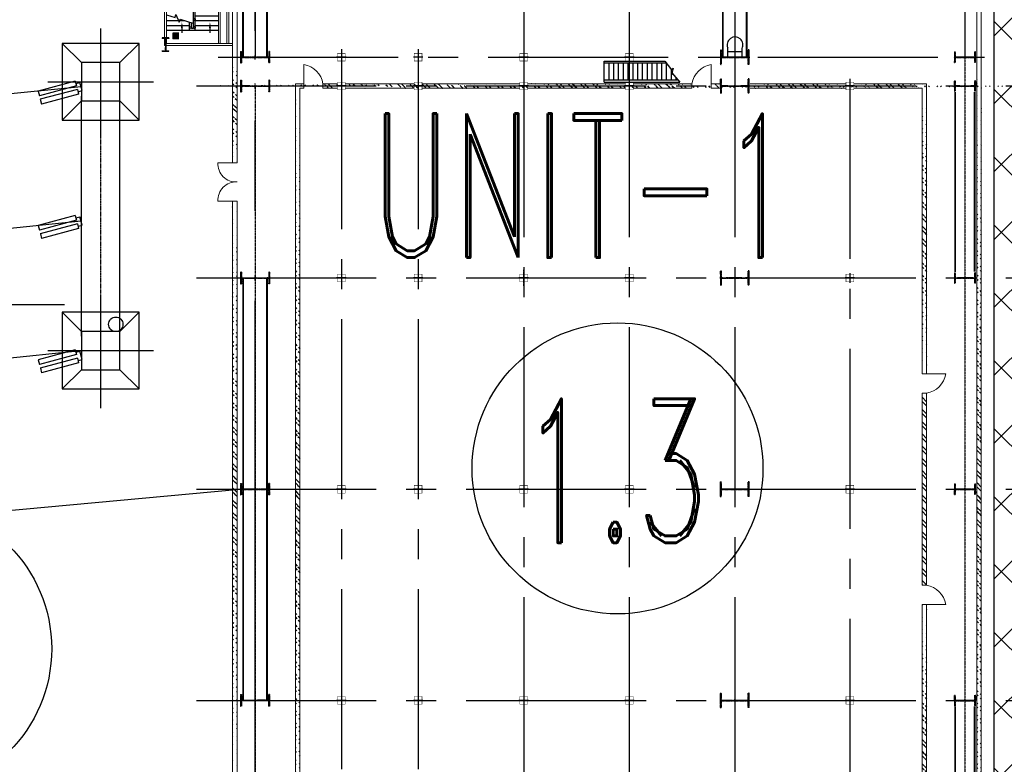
# Model space of a CAD drawing. Header units: inches. Extents: x -8998005 to 170525121, y -30058259 to 1575573.
# Tile 63 of 107: x -12266 to 39049, y 258672 to 297452. Entities that reach past the tile are written whole.
import ezdxf
from ezdxf.enums import TextEntityAlignment as Align

# ---------------------------------------------------------------- set-up
doc = ezdxf.new("R2010")
doc.units = ezdxf.units.IN
doc.header["$LTSCALE"] = 5
doc.header["$MEASUREMENT"] = 0
for name, pattern in [('CENTER', [2, 1.25, -0.25, 0.25, -0.25]), ('CENTER2', [1.125, 0.75, -0.125, 0.125, -0.125]), ('DASHDOT', [1, 0.5, -0.25, 0, -0.25])]:
    doc.linetypes.add(name, pattern=pattern)
for name, color, linetype in [('Aux_col', 1, 'Continuous'), ('CANAL', 4, 'Continuous'), ('CEN', 9, 'CENTER'), ('COL', 1, 'CENTER'), ('DIM', 7, 'Continuous'), ('EQP0', 1, 'Continuous'), ('FENCE', 7, 'Continuous'), ('GRID', 1, 'CENTER2'), ('HATCH', 8, 'Continuous'), ('INSULATOR', 7, 'Continuous'), ('STR', 1, 'Continuous'), ('TCE-ME-ROAD', 244, 'Continuous'), ('Text', 6, 'Continuous'), ('TG_Col', 2, 'Continuous'), ('TOWER', 7, 'Continuous')]:
    doc.layers.add(name, color=color, linetype=linetype)
doc.layers.add('wall', color=11, linetype='Continuous', lineweight=18)
doc.styles.add('M1', font='ROMAND.shx', dxfattribs={"height": 6250})
pattern_1 = [(45, (-85879.8, -98521.7), (-318.1981, 318.1981), []), (45, (-85667.66, -98521.7), (-318.1981, 318.1981), [])]

# ---------------------------------------------------------------- blocks, each defined once
blk = doc.blocks.new('A$C14326149')
at = {"layer": 'COL'}
h = blk.add_hatch(dxfattribs=at)
h.set_pattern_fill('ANSI31', color=256, scale=100, style=0)
h.paths.add_polyline_path([(275, 550), (0, 550), (0, 510), (275, 510)])
h.paths.add_polyline_path([(0, 510), (0, 550), (-275, 550), (-275, 510)])
h.paths.add_polyline_path([(0, -550), (0, -510), (-275, -510), (-275, -550)])
h.paths.add_polyline_path([(0, -510), (0, -550), (275, -550), (275, -510)])
h.paths.add_polyline_path([(-16, 0), (0, 0), (0, 510), (-16, 510)])
h.paths.add_polyline_path([(0, 0), (16, 0), (16, 510), (0, 510)])
h.paths.add_polyline_path([(16, 0), (0, 0), (0, -510), (16, -510)])
h.paths.add_polyline_path([(-16, -510), (0, -510), (0, 0), (-16, 0)])
for p, q in [((275, 550), (-275, 550)), ((-275, 550), (-275, 510)), ((275, 550), (275, 510)), ((275, 510), (-275, 510)), ((-16, -510), (-16, 510)), ((16, -510), (16, 510)), ((-275, -510), (275, -510)), ((-275, -550), (-275, -510)), ((275, -550), (275, -510)), ((-275, -550), (275, -550))]:
    blk.add_line(p, q, dxfattribs=at)
at = {"layer": 'COL', "color": 2}
for p, q in [((0, -582), (0, 582)), ((44, 0), (-44, 0))]:
    blk.add_line(p, q, dxfattribs=at)
blk = doc.blocks.new('A$C1C927E47')
at = {"layer": 'COL'}
h = blk.add_hatch(dxfattribs=at)
h.set_pattern_fill('ANSI31', color=256, scale=100, style=0)
h.paths.add_polyline_path([(375, 750), (0, 750), (0, 700), (375, 700)])
h.paths.add_polyline_path([(0, 750), (-375, 750), (-375, 700), (0, 700)])
h.paths.add_polyline_path([(16, 0), (0, 0), (0, -700), (16, -700)])
h.paths.add_polyline_path([(16, 700), (0, 700), (0, 0), (16, 0)])
h.paths.add_polyline_path([(0, 700), (-16, 700), (-16, 0), (0, 0)])
h.paths.add_polyline_path([(0, 0), (-16, 0), (-16, -700), (0, -700)])
h.paths.add_polyline_path([(0, -700), (-375, -700), (-375, -750), (0, -750)])
h.paths.add_polyline_path([(375, -700), (0, -700), (0, -750), (375, -750)])
for p, q in [((375, 750), (-375, 750)), ((-375, 750), (-375, 700)), ((375, 700), (-375, 700)), ((-16, -700), (-16, 700)), ((16, -700), (16, 700)), ((375, 750), (375, 700)), ((-375, -700), (375, -700)), ((-375, -750), (-375, -700)), ((-375, -750), (375, -750)), ((375, -750), (375, -700))]:
    blk.add_line(p, q, dxfattribs=at)
at = {"layer": 'COL', "color": 2}
for p, q in [((0, -782), (0, 782)), ((44, 0), (-44, 0))]:
    blk.add_line(p, q, dxfattribs=at)
blk = doc.blocks.new('A$C41E52089')
at = {"layer": 'COL'}
h = blk.add_hatch(dxfattribs=at)
h.set_pattern_fill('ANSI31', color=256, scale=100, style=0)
h.paths.add_polyline_path([(300, -710), (0, -710), (0, -750), (300, -750)])
h.paths.add_polyline_path([(0, -710), (-300, -710), (-300, -750), (0, -750)])
h.paths.add_polyline_path([(0, 0), (-13, 0), (-13, -710), (0, -710)])
h.paths.add_polyline_path([(0, 710), (-13, 710), (-13, 0), (0, 0)])
h.paths.add_polyline_path([(12, 0), (0, 0), (0, -710), (12, -710)])
h.paths.add_polyline_path([(12, 710), (0, 710), (0, 0), (12, 0)])
h.paths.add_polyline_path([(300, 750), (0, 750), (0, 710), (12, 710), (300, 710)])
h.paths.add_polyline_path([(0, 750), (-300, 750), (-300, 710), (0, 710)])
for p, q in [((-300, 750), (300, 750)), ((-300, 750), (-300, 710)), ((-300, 710), (300, 710)), ((-13, -710), (-13, 710)), ((12, -710), (12, 710)), ((300, 750), (300, 710)), ((-300, -710), (300, -710)), ((-300, -750), (-300, -710)), ((-300, -750), (300, -750)), ((300, -750), (300, -710))]:
    blk.add_line(p, q, dxfattribs=at)
at = {"layer": 'COL', "color": 2}
for p, q in [((0, -790), (0, 790)), ((123, 0), (-123, 0))]:
    blk.add_line(p, q, dxfattribs=at)
blk = doc.blocks.new('Single TG')
at = {"layer": 'EQP0'}
for p, q in [((59984, -11618), (59552, -11618)), ((59709, -12368), (59709, -11618)), ((59984, -12368), (59519, -12368))]:
    blk.add_line(p, q, dxfattribs=at)
blk.add_arc((59361, -11985), 414, 62.5647, 292.3804, dxfattribs=at)
at = {"layer": 'GRID', "linetype": 'CENTER2', "ltscale": 2500}
for p, q in [((60000, -38914), (60000, 1010)), ((-1437, 0), (60000, 0)), ((-1437, -12000), (60000, -12000)), ((-583, -17500), (60000, -17500)), ((39570, -23000), (60000, -23000)), ((-1437, -37000), (60000, -37000))]:
    blk.add_line(p, q, dxfattribs=at)
at = {"layer": 'STR', "color": 7, "linetype": 'DASHDOT', "const_width": 100}
for points in [[(50037, -11378), (59962, -11378)], [(50037, -12622), (59962, -12622)], [(50037, -36378), (59962, -36378)], [(50037, -37622), (59962, -37622)]]:
    blk.add_lwpolyline(points, dxfattribs=at)
at = {"layer": 'wall'}
for p, q in [((17000, 850), (60000, 850)), ((17000, 620), (60000, 620)), ((60000, -37940), (28000, -37940)), ((60000, -38170), (28000, -38170))]:
    blk.add_line(p, q, dxfattribs=at)
at = {"layer": 'COL'}
blk.add_blockref('A$C41E52089', (60000, -37000), dxfattribs=at)
at = {"layer": 'DIM'}
blk.add_blockref('A$C14326149', (60000, 0), dxfattribs=at)
at = {"layer": 'HATCH'}
blk.add_blockref('A$C1C927E47', (60000, -12000), dxfattribs=at)
blk = doc.blocks.new('A$C5C0C65E7')
at = {"layer": 'Aux_col'}
for p, q in [((-125, 0), (125, 0)), ((0, 125), (0, -125))]:
    blk.add_line(p, q, dxfattribs=at)
at = {"layer": 'Aux_col', "const_width": 10, "flags": 128}
blk.add_lwpolyline([(-100, -100), (100, -100), (100, 100), (-100, 100)], close=True, dxfattribs=at)
blk = doc.blocks.new('A$C72AF697D')
at = {"layer": 'Aux_col', "xscale": 2, "yscale": 2, "zscale": 2}
blk.add_blockref('A$C5C0C65E7', (0, 0), dxfattribs=at)
blk = doc.blocks.new('A$C2B282DB4')
at = {"layer": 'Aux_col'}
blk.add_blockref('A$C72AF697D', (0, 0), dxfattribs=at)
blk = doc.blocks.new('A$C04F01F62')
at = {"layer": 'DIM'}
blk.add_blockref('A$C2B282DB4', (0, 0), dxfattribs=at)
blk = doc.blocks.new('Elec Bay Sikka 1')
at = {"layer": 'HATCH'}
h = blk.add_hatch(dxfattribs=at)
h.set_pattern_fill('ANSI32', color=256, scale=1200, style=0)
h.set_pattern_definition(pattern_1)
edge = h.paths.add_edge_path()
edge.add_line((-115, 4700), (-115, 8300))
edge.add_line((0, -3055), (0, 50795))
edge.add_line((115, 4700), (115, 8300))
h = blk.add_hatch(dxfattribs=at)
h.set_pattern_fill('ANSI32', color=256, scale=1200, style=0)
h.set_pattern_definition(pattern_1)
edge = h.paths.add_edge_path()
edge.add_line((-115, 8700), (-115, 13799))
edge.add_line((0, -3055), (0, 50795))
edge.add_line((115, 8700), (115, 13799))
h = blk.add_hatch(dxfattribs=at)
h.set_pattern_fill('ANSI32', color=256, scale=1200, style=0)
h.set_pattern_definition([(45, (-12977.86, -98500.05), (-318.198, 318.198), []), (45, (-12765.72, -98500.05), (-318.198, 318.198), [])])
edge = h.paths.add_edge_path()
edge.add_line((-1500, 37850), (43500, 37850))
edge.add_line((-1500, 37621), (43500, 37620))
h = blk.add_hatch(dxfattribs=at)
h.set_pattern_fill('ANSI32', color=256, scale=1200, style=0)
h.set_pattern_definition(pattern_1)
edge = h.paths.add_edge_path()
edge.add_line((121, 31200), (121, 34770))
edge.add_line((-109, 31200), (-109, 35000))
h = blk.add_hatch(dxfattribs=at)
h.set_pattern_fill('ANSI32', color=256, scale=1200, style=0)
h.set_pattern_definition(pattern_1)
edge = h.paths.add_edge_path()
edge.add_line((121, 34770), (15000, 34770))
edge.add_line((-109, 35000), (15000, 35000))
h = blk.add_hatch(dxfattribs=at)
h.set_pattern_fill('ANSI32', color=256, scale=1200, style=0)
h.set_pattern_definition(pattern_1)
h.paths.add_polyline_path([(26000, 34770), (26000, 35000), (21000, 35000), (21000, 34771), (21000, 34770)])
h.paths.add_polyline_path([(21000, 34770), (21000, 35000), (16000, 35000), (16000, 34770)])
h = blk.add_hatch(dxfattribs=at)
h.set_pattern_fill('ANSI32', color=256, scale=1200, style=0)
h.set_pattern_definition([(45, (-85880.17, -98521.7), (-318.198, 318.198), []), (45, (-85668.04, -98521.7), (-318.198, 318.198), [])])
edge = h.paths.add_edge_path()
edge.add_line((27000, 34770), (41879, 34770))
edge.add_line((27000, 35000), (42109, 35000))
h = blk.add_hatch(dxfattribs=at)
h.set_pattern_fill('ANSI32', scale=1200, style=0)
h.set_pattern_definition(pattern_1)
edge = h.paths.add_edge_path()
edge.add_line((-109, 25800), (-109, 30800))
edge.add_line((121, 25800), (121, 30800))
h = blk.add_hatch(dxfattribs=at)
h.set_pattern_fill('ANSI32', color=256, scale=1200, style=0)
h.set_pattern_definition(pattern_1)
edge = h.paths.add_edge_path()
edge.add_line((115, 23770), (115, 24250))
edge.add_line((-115, 23770), (-115, 24250))
h = blk.add_hatch(dxfattribs=at)
h.set_pattern_fill('ANSI32', color=256, scale=1200, style=0)
h.set_pattern_definition(pattern_1)
edge = h.paths.add_edge_path()
edge.add_line((115, 19700), (115, 22770))
edge.add_line((-115, 19700), (-115, 22770))
h = blk.add_hatch(dxfattribs=at)
h.set_pattern_fill('ANSI32', color=256, scale=1200, style=0)
h.set_pattern_definition(pattern_1)
edge = h.paths.add_edge_path()
edge.add_line((115, 14199), (115, 19300))
edge.add_line((-115, 14199), (-115, 19300))
h = blk.add_hatch(dxfattribs=at)
h.set_pattern_fill('ANSI32', color=256, scale=1200, style=0)
h.set_pattern_definition(pattern_1)
edge = h.paths.add_edge_path()
edge.add_line((115, 3540), (115, 4300))
edge.add_line((-115, 3540), (-115, 4300))
h = blk.add_hatch(dxfattribs=at)
h.set_pattern_fill('ANSI32', color=256, scale=1200, style=0)
h.set_pattern_definition(pattern_1)
edge = h.paths.add_edge_path()
edge.add_line((115, 2330), (41885, 2330))
edge.add_line((-115, 2100), (42115, 2100))
h = blk.add_hatch(dxfattribs=at)
h.set_pattern_fill('ANSI32', color=256, scale=1200, style=0)
h.set_pattern_definition([(45, (-12977.86, -137290.3), (-318.198, 318.198), []), (45, (-12765.72, -137290.3), (-318.198, 318.198), [])])
edge = h.paths.add_edge_path()
edge.add_line((-1500, -940), (4000, -940))
edge.add_line((-1500, -1170), (4000, -1170))
h = blk.add_hatch(dxfattribs=at)
h.set_pattern_fill('ANSI32', color=256, scale=1200, style=0)
h.set_pattern_definition([(45, (-6977.86, -137290.3), (-318.198, 318.198), []), (45, (-6765.72, -137290.3), (-318.198, 318.198), [])])
edge = h.paths.add_edge_path()
edge.add_line((6000, -940), (35999, -940))
edge.add_line((6000, -1170), (35999, -1170))
at = {"layer": 'GRID', "linetype": 'CENTER2', "ltscale": 2500}
for p, q in [((10000, -3055), (10000, 62742)), ((21000, -3055), (21000, 62742)), ((32000, -3055), (32000, 62742)), ((0, -3055), (0, 50795)), ((-366, 31000), (42487, 31000)), ((-1500, 25000), (42000, 25000)), ((-1500, 19500), (43900, 19500)), ((-1500, 14000), (44467, 14000)), ((-1924, 8500), (42000, 8500)), ((-1924, 4500), (44161, 4500))]:
    blk.add_line(p, q, dxfattribs=at)
at = {"layer": 'GRID', "linetype": 'CENTER2', "ltscale": 4}
for p, q in [((-1500, 37000), (42000, 37000)), ((9582, 13999), (10407, 13999)), ((0, 0), (42000, 0)), ((4999, -1055), (5001, -1055))]:
    blk.add_line(p, q, dxfattribs=at)
at = {"layer": 'HATCH', "flags": 128}
blk.add_lwpolyline([(-1300, 21355), (-842, 21700), (-920, 21789), (-580, 21700), (-680, 21726), (-200, 22134)], dxfattribs=at)
at = {"layer": 'STR'}
for p, q in [((-200, 18200), (-200, 22134)), ((-300, 21700), (-842, 21700)), ((-300, 21950), (-417, 21950)), ((-300, 22049), (-300, 18200)), ((-1300, 18200), (-1300, 21355)), ((-300, 21450), (-1200, 21450)), ((-1200, 18200), (-1200, 21430)), ((-300, 21200), (-1200, 21200)), ((-300, 20950), (-1200, 20950)), ((-300, 20700), (-1200, 20700)), ((-300, 20450), (-1200, 20450)), ((-300, 20200), (-1200, 20200)), ((-300, 19950), (-1200, 19950)), ((-300, 19700), (-1200, 19700)), ((-300, 19450), (-1200, 19450)), ((-300, 19200), (-1200, 19200)), ((-300, 18950), (-1200, 18950)), ((-300, 18700), (-1200, 18700)), ((-200, 18200), (-1300, 18200)), ((-300, 18450), (-1200, 18450))]:
    blk.add_line(p, q, dxfattribs=at)
at = {"layer": 'STR', "color": 7, "linetype": 'DASHDOT', "const_width": 100}
for points in [[(314, 37500), (9675, 37500)], [(32314, 37498), (41677, 37498)], [(306, 36490), (9686, 36490)], [(32314, 36489), (41688, 36489)], [(10000, 627), (20962, 627)], [(32000, 627), (21037, 627)], [(10000, -618), (20962, -618)], [(32000, -618), (21037, -618)]]:
    blk.add_lwpolyline(points, dxfattribs=at)
at = {"layer": 'wall'}
for p, q in [((-1500, 37850), (43500, 37850)), ((-1500, 37620), (43500, 37620)), ((15000, 36000), (15000, 34770)), ((27000, 36000), (27000, 34770)), ((-109, 31200), (-109, 35000)), ((-109, 35000), (15000, 35000)), ((16000, 35000), (26004, 35000)), ((16000, 35000), (16000, 34770)), ((26000, 35000), (26000, 34770)), ((27000, 35000), (42109, 35000)), ((121, 31200), (121, 34770)), ((121, 34770), (15000, 34770)), ((16000, 34770), (26000, 34770)), ((21000, 34770), (21002, 34770)), ((27000, 34770), (41879, 34770)), ((-109, 25800), (-109, 30800)), ((121, 25800), (121, 30800)), ((-115, 23770), (-115, 24250)), ((115, 23770), (115, 24250)), ((-1115, 23770), (115, 23770)), ((-115, 19700), (-115, 22770)), ((-115, 22770), (115, 22770)), ((115, 19700), (115, 22770)), ((-115, 14199), (-115, 19300)), ((115, 14199), (115, 19300)), ((-115, 8700), (-115, 13799)), ((115, 8700), (115, 13799)), ((-115, 4700), (-115, 8300)), ((115, 4700), (115, 8300)), ((-115, 3540), (-115, 4300)), ((115, 3540), (115, 4300)), ((-115, 3540), (115, 3540)), ((-1115, 2540), (115, 2540)), ((-115, 2100), (-115, 2540)), ((-115, 2100), (42115, 2100)), ((115, 2330), (115, 2540)), ((115, 2330), (41885, 2330)), ((-1500, -940), (4000, -940)), ((4000, -1940), (4000, -940)), ((4000, -1940), (4000, -940)), ((6000, -940), (35999, -940)), ((6000, -1940), (6000, -940)), ((6000, -1940), (6000, -940)), ((-1500, -1170), (4000, -1170)), ((6000, -1170), (35999, -1170))]:
    blk.add_line(p, q, dxfattribs=at)
for centre, radius, start, end in [((14805, 34805), 1211, 9.2666, 80.7334), ((27195, 34805), 1211, 99.2666, 170.7334), ((80, 23965), 1211, 189.2666, 260.7334), ((80, 2345), 1211, 99.2666, 170.7334), ((4052, -992), 949, 266.8572, 3.1428), ((5948, -992), 949, 176.8572, 273.1428)]:
    blk.add_arc(centre, radius, start, end, dxfattribs=at)
at = {"layer": 'Aux_col', "xscale": 2, "yscale": 2, "zscale": 2}
for p in [(21000, 31000), (32000, 31000), (21000, 19500), (32000, 19500), (0, 14000), (10000, 13999), (21000, 14000), (32000, 14000), (0, 8500), (10000, 8500), (21000, 8500), (32000, 8500), (0, 4500), (10000, 4500), (21000, 4500), (32000, 4500)]:
    blk.add_blockref('A$C5C0C65E7', p, dxfattribs=at)
at = {"layer": 'COL'}
for name, p in [('A$C14326149', (0, 37000)), ('A$C14326149', (10000, 37000)), ('A$C14326149', (20999, 36999)), ('A$C14326149', (32002, 36999)), ('A$C04F01F62', (0, 31000)), ('A$C04F01F62', (10000, 31000)), ('A$C41E52089', (0, 0)), ('A$C41E52089', (10000, 0)), ('A$C41E52089', (21000, -1)), ('A$C41E52089', (32000, -1))]:
    blk.add_blockref(name, p, dxfattribs=at)
at = {"layer": 'DIM'}
for p in [(0, 19500), (10000, 19500)]:
    blk.add_blockref('A$C04F01F62', p, dxfattribs=at)
at = {"layer": 'HATCH'}
for p in [(0, 25000), (10000, 25000), (20998, 24999), (32001, 24998)]:
    blk.add_blockref('A$C1C927E47', p, dxfattribs=at)
blk = doc.blocks.new('A$C30890952')
at = {"layer": 'Aux_col', "xscale": 2, "yscale": 2, "zscale": 2}
for p in [(0, 19500), (0, 14000), (0, 8500), (0, 4500)]:
    blk.add_blockref('A$C5C0C65E7', p, dxfattribs=at)
blk = doc.blocks.new('A$C6C245FD4')
at = {"layer": 'Aux_col'}
h = blk.add_hatch(dxfattribs=at)
h.set_pattern_fill('ANSI31', color=256, scale=25, style=0)
h.set_pattern_definition([(45, (-182049.0457, -28682.8768), (-2.20970869, 2.20970869), [])])
h.paths.add_polyline_path([(-22, 318), (-22, 350), (-197, 350), (-197, 318)])
h.paths.add_polyline_path([(153, 318), (153, 350), (-22, 350), (-22, 318)])
h.paths.add_polyline_path([(-22, -350), (-22, -318), (-197, -318), (-197, -350)])
h.paths.add_polyline_path([(153, -350), (153, -318), (-22, -318), (-22, -350)])
h.paths.add_polyline_path([(-22, -318), (-12, -318), (-12, 0), (-22, 0)])
h.paths.add_polyline_path([(-32, -318), (-22, -318), (-22, 0), (-32, 0)])
h.paths.add_polyline_path([(-12, 318), (-22, 318), (-22, 0), (-12, 0)])
h.paths.add_polyline_path([(-32, 0), (-22, 0), (-22, 318), (-32, 318)])
for p, q in [((153, 350), (-197, 350)), ((-197, 350), (-197, 318)), ((153, 318), (-197, 318)), ((0, 0), (-44, 0)), ((-32, -318), (-32, 318)), ((-22, -366), (-22, 366)), ((-12, -318), (-12, 318)), ((153, 350), (153, 318)), ((-197, -318), (153, -318)), ((-197, -350), (-197, -318)), ((-197, -350), (153, -350)), ((153, -350), (153, -318))]:
    blk.add_line(p, q, dxfattribs=at)
blk = doc.blocks.new('A$C393B500C')
at = {"layer": 'Aux_col', "rotation": 270}
blk.add_blockref('A$C6C245FD4', (0, -22), dxfattribs=at)
blk = doc.blocks.new('Empty space below Air Washer')
at = {"layer": 'STR'}
h = blk.add_hatch(dxfattribs=at)
h.set_pattern_fill('ANSI37', color=256, scale=500, angle=225, style=0)
h.set_pattern_definition([(270, (35009.5, 26252.25), (62.5, -2e-14), []), (360, (35009.5, 26252.25), (2e-14, 62.5), [])])
h.paths.add_polyline_path([(18622, -4348), (18956, -4348), (18956, -4013), (18622, -4013)])
for p, q in [((15243, -3152), (15243, -1952)), ((15493, -3152), (15493, -1952)), ((15743, -3152), (15743, -1952)), ((15993, -3152), (15993, -1952)), ((16243, -3152), (16243, -1952)), ((16493, -3152), (16493, -1952)), ((16743, -3152), (16743, -1952)), ((16993, -3152), (16993, -1952)), ((17243, -3152), (17243, -1952)), ((17493, -3152), (17493, -1952)), ((17743, -3152), (17743, -1952)), ((17993, -3152), (17993, -1952)), ((18243, -3152), (18243, -1952)), ((18493, -4652), (18493, -1952)), ((15552, -2390), (15140, -2390)), ((18222, -2390), (18634, -2390)), ((18493, -3152), (14964, -3152)), ((14964, -3152), (14964, -3452)), ((16416, -3452), (14964, -3452)), ((18393, -3252), (15064, -3252)), ((15064, -3252), (15064, -3352)), ((16447, -3352), (15064, -3352)), ((15243, -4652), (15243, -3452)), ((15493, -4652), (15493, -3452)), ((15743, -4652), (15743, -3452)), ((15993, -4652), (15993, -3452)), ((16243, -4068), (16243, -3452)), ((18493, -3452), (18070, -3452)), ((18393, -3352), (18101, -3352)), ((18243, -4652), (18243, -3452)), ((18393, -3352), (18393, -3252)), ((15552, -3852), (15140, -3852)), ((17993, -4652), (17993, -3705)), ((18222, -3852), (18634, -3852)), ((17743, -4180), (17743, -4133))]:
    blk.add_line(p, q, dxfattribs=at)
at = {"layer": 'STR', "flags": 128}
for points in [[(16047, -4652), (16184, -4209), (16023, -4160), (16426, -3992), (16266, -3942), (16471, -3275)], [(17701, -4652), (17837, -4209), (17677, -4160), (18080, -3992), (17920, -3942), (18125, -3275)]]:
    blk.add_lwpolyline(points, dxfattribs=at)
at = {"layer": 'STR'}
for centre in [(15444, -3202), (15681, -3402), (15944, -3202), (16181, -3402), (16444, -3202), (16944, -3202), (17444, -3202), (17943, -3202), (18348, -3202), (18348, -3402)]:
    blk.add_circle(centre, 50, dxfattribs=at)
for points in [[(15402, -2340), (15402, -2440), (15702, -2390)], [(18372, -2340), (18372, -2440), (18072, -2390)], [(15402, -3802), (15402, -3902), (15702, -3852)], [(18372, -3802), (18372, -3902), (18072, -3852)]]:
    blk.add_solid(points, dxfattribs=at)
at = {"layer": 'wall'}
for p, q in [((13900, -4752), (13900, -1211)), ((14000, -4647), (14000, -1211)), ((15224, -1952), (15224, -1411)), ((15224, -1411), (19193, -1411)), ((15324, -1852), (15324, -1511)), ((19193, -1511), (15324, -1511)), ((19193, -1211), (19193, -4652)), ((19193, -1211), (19193, -4652)), ((19293, -1211), (19293, -4752)), ((19193, -1952), (15224, -1952)), ((19193, -1852), (15324, -1852)), ((15662, -4652), (13900, -4652)), ((19293, -4752), (13900, -4752)), ((19193, -4652), (14543, -4652)), ((15095, -5763), (15095, -4652))]:
    blk.add_line(p, q, dxfattribs=at)
blk.add_arc((15184, -4581), 1186, 183.1838, 265.6916, dxfattribs=at)
at = {"layer": 'Aux_col'}
blk.add_blockref('A$C393B500C', (19243, -4702), dxfattribs=at)
blk = doc.blocks.new('A$C3BDE1DF4')
at = {"color": 8}
for name, p in [('Elec Bay Sikka 1', (73500, 0)), ('A$C30890952', (72000, 0)), ('Empty space below Air Washer', (52100, 40))]:
    blk.add_blockref(name, p, dxfattribs=at)
at = {"layer": 'TG_Col', "color": 8}
blk.add_blockref('Single TG', (12000, 37000), dxfattribs=at)
blk = doc.blocks.new('i')
at = {"ltscale": 3000}
for p, q in [((-223, -222), (-223, 0)), ((223, 0), (-223, 0)), ((223, -222), (223, 0)), ((-350, -222), (-96, -222)), ((-350, -222), (-350, -2222)), ((-96, -222), (-96, -2222)), ((96, -222), (350, -222)), ((96, -222), (96, -2222)), ((350, -222), (350, -2222)), ((-350, -2222), (-96, -2222)), ((96, -2221), (350, -2221))]:
    blk.add_line(p, q, dxfattribs=at)
blk = doc.blocks.new('400TWR')
at = {"ltscale": 3000}
for p, q in [((-1000, 1000), (-2000, 2000)), ((1000, 1000), (2000, 2000)), ((-1000, -1000), (-2000, -2000)), ((1000, -1000), (2000, -2000))]:
    blk.add_line(p, q, dxfattribs=at)
for points in [[(-2000, -2000), (2000, -2000), (2000, 2000), (-2000, 2000)], [(-1000, -1000), (1000, -1000), (1000, 1000), (-1000, 1000)]]:
    blk.add_lwpolyline(points, close=True, dxfattribs=at)
at = {"layer": 'CEN', "ltscale": 1000}
for p, q in [((0, 2753), (0, -2753)), ((2781, 0), (-2781, 0))]:
    blk.add_line(p, q, dxfattribs=at)
blk = doc.blocks.new('tr2')
at = {"layer": 'CEN'}
blk.add_line((1001, -1000), (1000, -17999), dxfattribs=at)
at = {"layer": 'TOWER'}
for p, q in [((-6, -14250), (-6, -1750)), ((1994, -14250), (1994, -1750))]:
    blk.add_line(p, q, dxfattribs=at)
at = {"layer": 'TOWER', "zscale": 1333.333333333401, "rotation": 90}
for p in [(1000, -1000), (1000, -15000)]:
    blk.add_blockref('400TWR', p, dxfattribs=at)
blk = doc.blocks.new('A$C50442067')
at = {"layer": 'FENCE'}
blk.add_ellipse((-7259.8, -85913.8, 96251.3), major_axis=(-265.4, 265.4), ratio=1, start_param=5.497787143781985, end_param=11.78097245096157, dxfattribs=at)
at = {"layer": 'TCE-ME-ROAD', "color": 4, "linetype": 'CENTER', "ltscale": 1500}
blk.add_line((-9932, -84899.2), (-55631.6, -84899.2), dxfattribs=at)
at = {"color": 2, "linetype": 'Continuous'}
blk.add_blockref('tr2', (-9046.9, -72279.3, 5629.7), dxfattribs=at)
at = {"layer": 'INSULATOR', "rotation": 284.946792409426}
for p in [(-9069, -73527.7, 5629.7), (-9068.3, -80527.7, 5629.7), (-9068.6, -87527.7, 5629.7)]:
    blk.add_blockref('i', p, dxfattribs=at)
blk = doc.blocks.new('A$C3F820AC0')
at = {"color": 2, "linetype": 'Continuous', "ltscale": 100}
for p, q in [((-124483, -85178, 96251), (-9069, -73528, 5630)), ((-125483, -92421, 96251), (-9068, -80528, 5630)), ((-125469, -99407, 96251), (-9069, -87279, 5630))]:
    blk.add_line(p, q, dxfattribs=at)
at = {"color": 3, "linetype": 'Continuous', "ltscale": 100}
blk.add_line((-125461, -105921, 96251), (-791, -94500), dxfattribs=at)
blk = doc.blocks.new('BTG Road')
at = {"layer": 'TCE-ME-ROAD', "ltscale": 100}
blk.add_line((2793394, 634153), (2793394, 430769), dxfattribs=at)

msp = doc.modelspace()

# ---------------------------------------------------------------- hatches: boundary and pattern name
h = msp.add_hatch()
h.set_pattern_fill('ANSI37', scale=20000, style=0)
h.paths.add_polyline_path([(38523, 367500), (45023, 367500), (45023, 0), (38523, 0)])

# ---------------------------------------------------------------- linework, layer by layer
at = {"color": 141}
msp.add_lwpolyline([(38523, 367500), (45023, 367500), (45023, 0), (38523, 0)], close=True, dxfattribs=at)
at = {"layer": 'CANAL', "color": 240, "linetype": 'CENTER2', "ltscale": 7500}
msp.add_line((0, -800000), (0, 1470819), dxfattribs=at)
at = {"layer": 'DIM', "linetype": 'Continuous'}
for centre in [(18892, 274082, 112000), (-18179, 264692, 24063)]:
    msp.add_circle(centre, 7580, dxfattribs=at)

# ---------------------------------------------------------------- block references
at = {"color": 2, "linetype": 'Continuous', "ltscale": 100, "rotation": 270}
msp.add_blockref('A$C3BDE1DF4', (0, 367500), dxfattribs=at)
at = {"ltscale": 100}
for name in ['A$C3F820AC0', 'A$C50442067']:
    msp.add_blockref(name, (0, 367500), dxfattribs=at)
at = {"layer": 'DIM'}
msp.add_blockref('BTG Road', (-2754894, -241519), dxfattribs=at)

# ---------------------------------------------------------------- texts
at = {"layer": 'Text', "style": 'M1', "width": 0.6}
for s, p in [('UNIT-1', (17091, 288815)), ('1.3', (18765, 273959, 112000))]:
    msp.add_text(s, height=7500, dxfattribs=at).set_placement(p, align=Align.MIDDLE)

doc.saveas('drawing.dxf')
